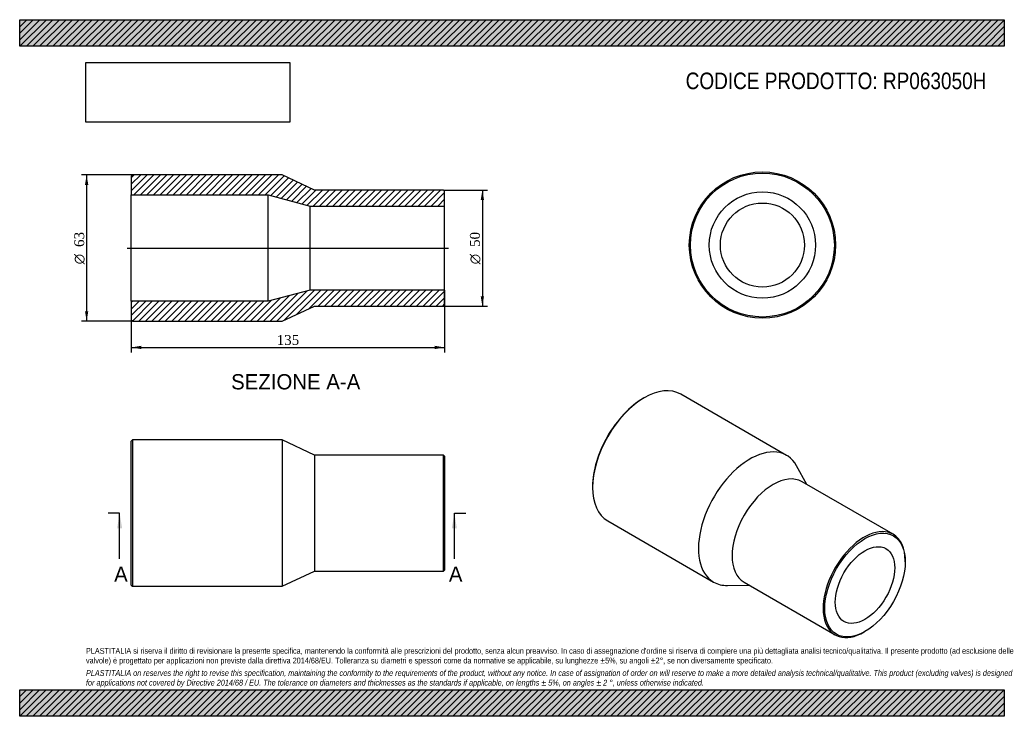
# Model space of a CAD drawing. Header units: millimetres. Extents: x 0 to 424, y 0 to 300.
import ezdxf
from ezdxf.enums import TextEntityAlignment as Align
from ezdxf.lldxf.tags import DXFTag

# ---------------------------------------------------------------- set-up
doc = ezdxf.new("R2010")
doc.units = ezdxf.units.MM
doc.header["$LTSCALE"] = 1.428571
for name, color, linetype in [('Default', 7, 'Continuous'), ('DV4_Default', 7, 'Continuous'), ('RP063050H', 7, 'Continuous')]:
    doc.layers.add(name, color=color, linetype=linetype)
doc.styles.add('SEACAD_Solid_Edge_ANSI', font='seans.ttf')
doc.styles.add('SEACAD_Solid_Edge_ANSI1_Symbols', font='semeca1.ttf')
doc.styles.add('SEACAD_Times_New_Roman', font='times.ttf')
tags = doc.linetypes.add('CENTER2', pattern=[28.575, 19.05, -3.175, 3.175, -3.175]).pattern_tags.tags
tags[10:11] = [DXFTag(74, 4), DXFTag(75, 0), DXFTag(340, '0'), DXFTag(46, 0.0), DXFTag(50, 0.0), DXFTag(44, 0.0), DXFTag(45, 0.0)]
tags[8:9] = [DXFTag(74, 4), DXFTag(75, 0), DXFTag(340, '0'), DXFTag(46, 0.0), DXFTag(50, 0.0), DXFTag(44, 0.0), DXFTag(45, 0.0)]
tags[6:7] = [DXFTag(74, 4), DXFTag(75, 0), DXFTag(340, '0'), DXFTag(46, 0.0), DXFTag(50, 0.0), DXFTag(44, 0.0), DXFTag(45, 0.0)]
tags[4:5] = [DXFTag(74, 4), DXFTag(75, 0), DXFTag(340, '0'), DXFTag(46, 0.0), DXFTag(50, 0.0), DXFTag(44, 0.0), DXFTag(45, 0.0)]
doc.dimstyles.new('ANSImm', dxfattribs={"dimtxt": 4.285714, "dimasz": 4.285714, "dimexe": 2.142857, "dimexo": 0, "dimgap": 1.071429, "dimtad": 1, "dimdsep": 46, "dimtxsty": 'SEACAD_Times_New_Roman', "dimblk1": '_SE_FILLED', "dimblk2": '_SE_FILLED', "dimsah": 1, "dimcen": 2.142857, "dimazin": 0, "dimtfac": 0.85, "dimtdec": 3, "dimtofl": 0, "dimtmove": 0, "dimatfit": 3, "dimfxl": 1, "dimarcsym": 0})
picture_1 = doc.add_image_def('image1.jpg', size_in_pixel=(4302, 1260))

# ---------------------------------------------------------------- blocks, each defined once
blk = doc.blocks.new('SE')
at = {"layer": 'RP063050H', "color": 7, "linetype": 'Continuous'}
for p, q in [((48.6, 119), (48.1, 118.5)), ((48.6, 119), (48.6, 56)), ((113.1, 119), (48.6, 119)), ((113.1, 119), (113.1, 56)), ((127.1, 112.5), (113.1, 119)), ((48.1, 56.5), (48.1, 118.5)), ((127.1, 112.5), (127.1, 62.5)), ((182.6, 112.5), (127.1, 112.5)), ((182.6, 62.5), (182.6, 112.5)), ((183.1, 112), (182.6, 112.5)), ((183.1, 112), (183.1, 63)), ((113.1, 56), (127.1, 62.5)), ((127.1, 62.5), (182.6, 62.5)), ((182.6, 62.5), (183.1, 63)), ((48.1, 56.5), (48.6, 56)), ((48.6, 56), (113.1, 56))]:
    blk.add_line(p, q, dxfattribs=at)
blk = doc.blocks.new('SE1')
at = {"layer": 'RP063050H', "color": 7, "linetype": 'Continuous'}
for p, q in [((269.14, 137.15), (268.79, 136.94)), ((330.5, 112.38), (284.89, 138.71)), ((339.26, 99.81), (334.8, 107.88)), ((246.87, 98.98), (246.87, 98.57)), ((376.39, 78.37), (337.15, 101.03)), ((253.39, 84.15), (299, 57.82)), ((381.57, 66.52), (381.57, 66.93)), ((305.04, 56.34), (314.26, 56.51)), ((312.15, 57.73), (351.39, 35.07)), ((363.89, 36.31), (364.25, 36.52))]:
    blk.add_line(p, q, dxfattribs=at)
for centre, major_axis, start_param, end_param in [((269.14, 111.43), (-15.75, -27.28), 3.141593, 6.283185), ((268.79, 111.63), (15.5, 26.85), 0.785398, 2.356195), ((314.75, 85.1), (-15.75, -27.28), 2.80709, 6.283185), ((324.65, 79.38), (-12.5, -21.65), 3.141593, 6.283185), ((363.89, 56.72), (12.5, 21.65), 0, 3.926991), ((363.89, 56.72), (12.5, 21.65), 5.497787, 6.283185), ((314.75, 85.1), (-15.75, -27.28), 0, 0.334503)]:
    blk.add_ellipse(centre, major_axis=major_axis, ratio=0.57735, start_param=start_param, end_param=end_param, dxfattribs=at)
for major_axis in [(-12.25, -21.22), (-9.05, -15.68)]:
    blk.add_ellipse((364.25, 56.52), major_axis=major_axis, ratio=0.57735, dxfattribs=at)
blk = doc.blocks.new('SE2')
at = {"layer": 'RP063050H', "color": 7, "linetype": 'Continuous'}
for radius in [31.5, 31, 22.9, 18.1]:
    blk.add_circle((320.05, 202.95), radius, dxfattribs=at)
blk = doc.blocks.new('SE4')
at = {"color": 7, "linetype": 'Continuous', "style": 'SEACAD_Solid_Edge_ANSI'}
blk.add_text('A', height=6.57, dxfattribs=at).set_placement((40.7, 64.5), align=Align.TOP_LEFT)
blk = doc.blocks.new('SE5')
at = {"color": 7, "linetype": 'Continuous', "style": 'SEACAD_Solid_Edge_ANSI'}
blk.add_text('A', height=6.57, dxfattribs=at).set_placement((184.94, 64.5), align=Align.TOP_LEFT)
blk = doc.blocks.new('SEANNOT_GROUP')
at = {"linetype": 'Continuous'}
blk.add_hatch(color=7, dxfattribs=at).paths.add_polyline_path([(44.16, 80.93), (43.07, 87.5), (41.97, 80.93)])
at = {"color": 7, "linetype": 'Continuous'}
blk.add_lwpolyline([(43.07, 67.79), (43.07, 87.5)], dxfattribs=at)
blk = doc.blocks.new('SEANNOT_GROUP1')
at = {"linetype": 'Continuous'}
blk.add_hatch(color=7, dxfattribs=at).paths.add_polyline_path([(188.4, 80.93), (187.31, 87.5), (186.21, 80.93)])
at = {"color": 7, "linetype": 'Continuous'}
blk.add_lwpolyline([(187.31, 67.79), (187.31, 87.5)], dxfattribs=at)
blk = doc.blocks.new('SE3')
at = {"layer": 'Default', "color": 7, "linetype": 'CENTER2'}
for p, q in [((43.07, 87.5), (38.14, 87.5)), ((187.31, 87.5), (192.23, 87.5))]:
    blk.add_line(p, q, dxfattribs=at)
at = {"layer": 'Default', "color": 7, "linetype": 'CENTER2', "const_width": 0.0001}
blk.add_lwpolyline([(43.07, 87.5), (187.31, 87.5)], dxfattribs=at)
at = {"layer": 'Default'}
for name in ['SEANNOT_GROUP', 'SEANNOT_GROUP1', 'SE4', 'SE5']:
    blk.add_blockref(name, (0, 0), dxfattribs=at)
blk = doc.blocks.new('SE6')
at = {"layer": 'RP063050H', "linetype": 'Continuous'}
h = blk.add_hatch(dxfattribs=at)
h.set_pattern_fill('LINE', scale=0.62992, angle=45, style=0)
h.paths.add_polyline_path([(127.1, 226.65), (113.1, 233.15), (48.6, 233.15), (48.1, 232.65), (48.1, 224.55), (107.1, 224.55), (125.1, 219.75), (183.1, 219.75), (183.1, 226.15), (182.6, 226.65)])
h = blk.add_hatch(dxfattribs=at)
h.set_pattern_fill('LINE', scale=0.62992, angle=45, style=0)
h.paths.add_polyline_path([(113.1, 170.15), (127.1, 176.65), (182.6, 176.65), (183.1, 177.15), (183.1, 183.55), (125.1, 183.55), (107.1, 178.75), (48.1, 178.75), (48.1, 170.65), (48.6, 170.15)])
at = {"layer": 'DV4_Default', "color": 7, "linetype": 'CENTER2'}
blk.add_line((46.35, 201.65), (184.85, 201.65), dxfattribs=at)
at = {"layer": 'RP063050H', "color": 7, "linetype": 'Continuous'}
for p, q in [((48.1, 232.65), (48.6, 233.15)), ((48.1, 232.65), (48.1, 224.55)), ((113.1, 233.15), (48.6, 233.15)), ((127.1, 226.65), (113.1, 233.15)), ((182.6, 226.65), (127.1, 226.65)), ((182.6, 226.65), (183.1, 226.15)), ((183.1, 219.75), (183.1, 226.15)), ((48.1, 178.75), (48.1, 224.55)), ((48.1, 224.55), (107.1, 224.55)), ((107.1, 178.75), (107.1, 224.55)), ((107.1, 224.55), (125.1, 219.75)), ((125.1, 183.55), (125.1, 219.75)), ((125.1, 219.75), (183.1, 219.75)), ((183.1, 183.55), (183.1, 219.75)), ((125.1, 183.55), (107.1, 178.75)), ((183.1, 183.55), (125.1, 183.55)), ((183.1, 177.15), (183.1, 183.55)), ((107.1, 178.75), (48.1, 178.75)), ((48.1, 178.75), (48.1, 170.65)), ((113.1, 170.15), (127.1, 176.65)), ((127.1, 176.65), (182.6, 176.65)), ((183.1, 177.15), (182.6, 176.65)), ((48.6, 170.15), (48.1, 170.65)), ((48.6, 170.15), (113.1, 170.15))]:
    blk.add_line(p, q, dxfattribs=at)
blk = doc.blocks.new('GDimGGroup')
at = {"layer": 'Default', "linetype": 'Continuous'}
for points in [[(28.13, 228.86), (29.56, 228.86), (28.84, 233.15)], [(28.13, 174.43), (28.84, 170.15), (29.56, 174.43)]]:
    blk.add_hatch(color=7, dxfattribs=at).paths.add_polyline_path(points)
at = {"layer": 'Default', "color": 7, "linetype": 'Continuous'}
for p, q in [((48.6, 233.15), (26.7, 233.15)), ((28.84, 233.15), (28.84, 170.15)), ((48.6, 170.15), (26.7, 170.15))]:
    blk.add_line(p, q, dxfattribs=at)
for s, height, style, p in [('63', 4.286, 'SEACAD_Times_New_Roman', (23.49, 202.13)), ('O', 4.29, 'SEACAD_Solid_Edge_ANSI1_Symbols', (23.49, 194.67))]:
    blk.add_text(s, height=height, rotation=90, dxfattribs=dict(at, style=style)).set_placement(p, align=Align.TOP_LEFT)
blk = doc.blocks.new('DMBLK114')
at = {"layer": 'Default', "linetype": 'Continuous'}
for points in [[(52.38, 158.14), (52.38, 159.57), (48.1, 158.86)], [(178.81, 158.14), (183.1, 158.86), (178.81, 159.57)]]:
    blk.add_hatch(color=7, dxfattribs=at).paths.add_polyline_path(points)
at = {"layer": 'Default', "color": 7, "linetype": 'Continuous'}
for p, q in [((183.1, 183.55), (183.1, 156.71)), ((48.1, 178.75), (48.1, 156.71)), ((48.1, 158.86), (183.1, 158.86))]:
    blk.add_line(p, q, dxfattribs=at)
at = {"layer": 'Default', "color": 7, "linetype": 'Continuous', "style": 'SEACAD_Times_New_Roman'}
blk.add_text('135', height=4.286, dxfattribs=at).set_placement((110.72, 164.21), align=Align.TOP_LEFT)
blk = doc.blocks.new('_SE_FILLED')
at = {"color": 0}
blk.add_line((0, 0), (-1, 0), dxfattribs=at)
blk.add_solid([(0, 0), (-1, -0.1665), (-1, 0.1665), (0, 0)], dxfattribs=at)
blk = doc.blocks.new('GDimGGroup1')
at = {"layer": 'Default', "linetype": 'Continuous'}
for points in [[(200.09, 222.36), (199.38, 226.65), (198.66, 222.36)], [(200.09, 180.93), (198.66, 180.93), (199.38, 176.65)]]:
    blk.add_hatch(color=7, dxfattribs=at).paths.add_polyline_path(points)
at = {"layer": 'Default', "color": 7, "linetype": 'Continuous'}
for p, q in [((182.6, 226.65), (201.52, 226.65)), ((199.38, 226.65), (199.38, 176.65)), ((182.6, 176.65), (201.52, 176.65))]:
    blk.add_line(p, q, dxfattribs=at)
for s, height, style, p in [('50', 4.286, 'SEACAD_Times_New_Roman', (194.02, 202.13)), ('O', 4.29, 'SEACAD_Solid_Edge_ANSI1_Symbols', (194.02, 194.67))]:
    blk.add_text(s, height=height, rotation=90, dxfattribs=dict(at, style=style)).set_placement(p, align=Align.TOP_LEFT)

msp = doc.modelspace()

# ---------------------------------------------------------------- hatches: boundary and pattern name
at = {"layer": 'Default', "linetype": 'Continuous'}
h = msp.add_hatch(dxfattribs=at)
h.set_pattern_fill('LINE', scale=0.62992, angle=45, style=0)
h.paths.add_polyline_path([(424.286, 288.571), (424.286, 300), (0, 300), (0, 288.571)])
for points in [[(424.286, 288.571), (424.286, 300), (0, 300), (0, 288.571)], [(424.286, 0), (424.286, 11.429), (0, 11.429), (0, 0)]]:
    msp.add_hatch(color=7, dxfattribs=at).paths.add_polyline_path(points)
h = msp.add_hatch(dxfattribs=at)
h.set_pattern_fill('LINE', scale=0.62992, angle=45, style=0)
h.paths.add_polyline_path([(424.286, 0), (424.286, 11.429), (0, 11.429), (0, 0)])

# ---------------------------------------------------------------- linework, layer by layer
at = {"layer": 'Default', "color": 7, "linetype": 'Continuous'}
for p, q in [((0, 300), (424.286, 300)), ((0, 288.571), (0, 300)), ((424.286, 300), (424.286, 288.571)), ((424.286, 288.571), (0, 288.571)), ((0, 11.429), (424.286, 11.429)), ((0, 0), (0, 11.429)), ((424.286, 11.429), (424.286, 0)), ((424.286, 0), (0, 0))]:
    msp.add_line(p, q, dxfattribs=at)

# ---------------------------------------------------------------- block references
at = {"layer": 'Default'}
for name in ['SE2', 'GDimGGroup', 'SE6', 'GDimGGroup1', 'SE1', 'SE', 'SE3']:
    msp.add_blockref(name, (0, 0), dxfattribs=at)

# ---------------------------------------------------------------- texts
at = {"layer": 'Default', "color": 7, "linetype": 'Continuous', "style": 'SEACAD_Solid_Edge_ANSI'}
msp.add_text('SEZIONE A-A', height=6.57143, dxfattribs=at).set_placement((91.117, 147.352), align=Align.TOP_LEFT)
at = {"layer": 'Default', "attachment_point": 1}
for s, insert, char_height, width in [('{\\fArial Narrow|b0||i0||c0|p34;\\C7;\\H7.142857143;\\W1.;CODICE PRODOTTO: RP063050H}', (286.984, 277.234), 7.14286, 130.02112), ("{\\fArial Narrow|b0||i0||c0|p34;\\C7;\\H2.5;\\W1.;PLASTITALIA si riserva il diritto di revisionare la presente specifica, mantenendo la conformità alle prescrizioni del prodotto, senza alcun preavviso. In caso di assegnazione d'ordine si riserva di compiere una più dettagliata analisi tecnico/qualitativa. Il presente prodotto (ad esclusione delle \\P}{\\fArial Narrow|b0||i0||c0|p34;\\C7;\\H2.5;\\W1.;valvole) è progettato per applicazioni non previste dalla direttiva 2014/68/EU. Tolleranza su diametri e spessori come da normative se applicabile, su lunghezze ±5%, su angoli ±2°, se non diversamente specificato.\\P}{\\fArial Narrow|b0||i0||c0|p34;\\C7;\\H0.7142857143;\\W1.;   \\P}{\\fArial Narrow|b0||i1||c0|p34;\\C7;\\H2.5;\\W1.;PLASTITALIA on reserves the right to revise this specification, maintaining the conformity to the requirements of the product, without any notice. In case of assignation of order on will reserve to make a more detailed analysis technical/qualitative. This product (excluding valves) is designed \\P}{\\fArial Narrow|b0||i1||c0|p34;\\C7;\\H2.5;\\W1.;for applications not covered by Directive 2014/68 / EU. The tolerance on diameters and thicknesses as the standards if applicable, on lengths ± 5%, on angles ± 2 °, unless otherwise indicated.\\P}", (28.571, 29.432), 2.5, 367.14286)]:
    msp.add_mtext(s, dxfattribs=dict(at, insert=insert, char_height=char_height, width=width))

# ---------------------------------------------------------------- dimensions: what is measured, and where the dimension line sits
at = {"layer": 'Default', "color": 7, "linetype": 'Continuous'}
dim = msp.add_linear_dim(base=(183.099, 158.858), p1=(48.099, 178.746), p2=(183.099, 183.546), text='\\A1;<>', dimstyle='ANSImm', dxfattribs=at)
dim.commit()
dim.dimension.update_dxf_attribs({"geometry": 'DMBLK114', "text_midpoint": (115.599, 158.858), "dimtype": 160})

# ---------------------------------------------------------------- pictures from other files: only their frames are drawn
image = msp.add_image(picture_1, insert=(28.571, 255.862), size_in_units=(87.796, 25.714))
image.dxf.flags = 7

doc.saveas('drawing.dxf')
